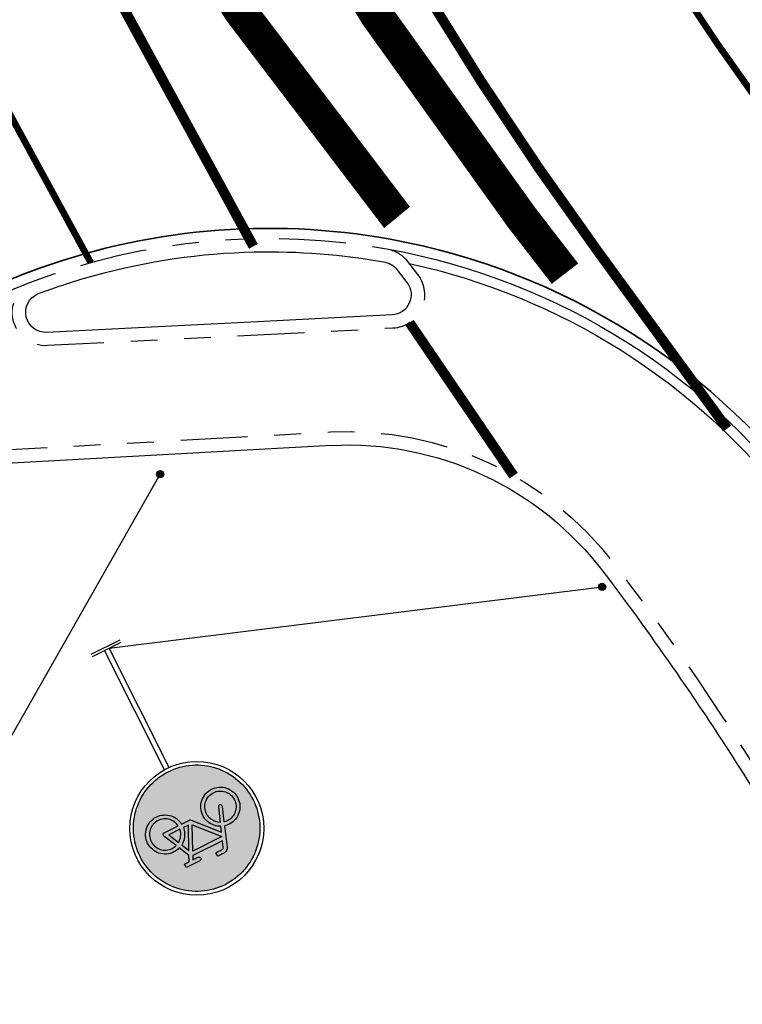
# Model space of a CAD drawing. Header units: metres. Extents: x 197458 to 198063, y 355297 to 355533.
# Tile 5 of 16: x 197535 to 197545, y 355333 to 355347. Entities that reach past the tile are written whole.
import ezdxf

# ---------------------------------------------------------------- set-up
doc = ezdxf.new("R2010")
doc.units = ezdxf.units.M
for name, pattern in [('5050strp', [1, 0.5, -0.5]), ('VH-TROTTOIRBAND_130-150', [15, 5, -2, 2, -2, 2, -2]), ('VW-1-1_STREEP', [2, 1, -1])]:
    doc.linetypes.add(name, pattern=pattern)
for name, color, linetype, lineweight in [('N-WE-VH-GOOT_TEGEL-G', 170, 'Continuous', 35), ('N-WE-VW-MARKERING-DWARS_BLOK_5050-G', 255, '5050strp', 35), ('N-WE-VW-MARKERING_DWARS_DRIEHOEK_5050-G', 255, 'VW-HAAIETAND50-L-N', 35), ('N-WE-VW-MARKERING_LANGS_STREEP_0.5_0.5-G', 255, 'VW-1-1_STREEP', 13), ('N-WE-VW-MARKERING_LANGS_STREEP_11-G', 255, 'VW-1-1_STREEP', 13)]:
    doc.layers.add(name, color=color, linetype=linetype, lineweight=lineweight)
for name, color, linetype in [('N-WE-VH-KANTOPSLUITING_STREKLAAG-G', 7, 'Continuous'), ('N-XX-VH-KANTOPSLUITING_TROTTOIRBAND_180_200_250-G', 7, 'Continuous'), ('N-XX-VH-KANTOPSLUITING_TROTTOIRBAND_INRITVERLOOPBAND-G', 10, 'Continuous'), ('N-XX-VH-KANTOPSLUITING_VOORKANTBAND-G', 7, 'VH-TROTTOIRBAND_130-150'), ('Z_WEG_Z_VERKEERSB', 7, 'Continuous')]:
    doc.layers.add(name, color=color, linetype=linetype)
doc.linetypes.add('VW-HAAIETAND50-L-N', pattern='A,0,-0.5,[150,NLCS.SHX,S=1,R=0,X=-0.625,Y=0],-0.5', length=1)

# ---------------------------------------------------------------- blocks, each defined once
blk = doc.blocks.new('G11')
h = blk.add_hatch(color=170)
h.paths.add_polyline_path([(1.9855, 0.0228), (1.9838, 0.046), (1.981, 0.0689), (1.9771, 0.0916), (1.9721, 0.114), (1.9659, 0.1363), (1.9586, 0.1583), (1.9502, 0.1801), (1.9407, 0.2015), (1.9303, 0.2222), (1.9189, 0.2423), (1.9066, 0.2618), (1.8933, 0.2806), (1.8791, 0.2988), (1.8639, 0.3164), (1.8478, 0.3333), (1.8309, 0.3494), (1.8133, 0.3646), (1.7951, 0.3788), (1.7763, 0.3921), (1.7568, 0.4044), (1.7367, 0.4158), (1.716, 0.4262), (1.6946, 0.4357), (1.6728, 0.4441), (1.6508, 0.4514), (1.6285, 0.4576), (1.6061, 0.4626), (1.5834, 0.4665), (1.5605, 0.4694), (1.5373, 0.471), (1.514, 0.4716), (1.4906, 0.471), (1.4675, 0.4694), (1.4446, 0.4665), (1.4219, 0.4626), (1.3994, 0.4576), (1.3772, 0.4514), (1.3551, 0.4441), (1.3333, 0.4357), (1.312, 0.4262), (1.2912, 0.4158), (1.2711, 0.4044), (1.2516, 0.3921), (1.2328, 0.3788), (1.2146, 0.3646), (1.197, 0.3494), (1.1801, 0.3333), (1.164, 0.3164), (1.1488, 0.2988), (1.1346, 0.2806), (1.1213, 0.2618), (1.109, 0.2423), (1.0976, 0.2222), (1.0872, 0.2015), (1.0778, 0.1801), (1.0694, 0.1583), (1.0621, 0.1363), (1.0559, 0.114), (1.0508, 0.0916), (1.0469, 0.0689), (1.0441, 0.046), (1.0424, 0.0228), (1.0418, -0.0005), (1.0424, -0.0239), (1.0441, -0.047), (1.0469, -0.0699), (1.0508, -0.0926), (1.0559, -0.1151), (1.0621, -0.1373), (1.0694, -0.1594), (1.0778, -0.1812), (1.0872, -0.2025), (1.0976, -0.2233), (1.109, -0.2434), (1.1213, -0.2629), (1.1346, -0.2817), (1.1488, -0.2999), (1.164, -0.3174), (1.1801, -0.3344), (1.197, -0.3505), (1.2146, -0.3657), (1.2328, -0.3799), (1.2516, -0.3932), (1.2711, -0.4055), (1.2912, -0.4169), (1.312, -0.4273), (1.3333, -0.4367), (1.3551, -0.4451), (1.3772, -0.4524), (1.3994, -0.4586), (1.4219, -0.4637), (1.4446, -0.4676), (1.4675, -0.4704), (1.4906, -0.4721), (1.514, -0.4727), (1.5373, -0.4721), (1.5605, -0.4704), (1.5834, -0.4676), (1.6061, -0.4637), (1.6285, -0.4586), (1.6508, -0.4524), (1.6728, -0.4451), (1.6946, -0.4367), (1.716, -0.4273), (1.7367, -0.4169), (1.7568, -0.4055), (1.7763, -0.3932), (1.7951, -0.3799), (1.8133, -0.3657), (1.8309, -0.3505), (1.8478, -0.3344), (1.8639, -0.3174), (1.8791, -0.2999), (1.8933, -0.2817), (1.9066, -0.2629), (1.9189, -0.2434), (1.9303, -0.2233), (1.9407, -0.2025), (1.9502, -0.1812), (1.9586, -0.1594), (1.9659, -0.1373), (1.9721, -0.1151), (1.9771, -0.0926), (1.981, -0.0699), (1.9838, -0.047), (1.9855, -0.0239), (1.9861, -0.0005)])
h.paths.add_polyline_path([(1.3376, 0.1376), (1.3291, 0.1491), (1.3217, 0.1614), (1.3156, 0.1744), (1.3107, 0.188), (1.3072, 0.2018), (1.3051, 0.2159), (1.3044, 0.2303), (1.3051, 0.2446), (1.3072, 0.2587), (1.3107, 0.2725), (1.3156, 0.2861), (1.3217, 0.2991), (1.3291, 0.3114), (1.3376, 0.3228), (1.3472, 0.3334), (1.3578, 0.3431), (1.3693, 0.3516), (1.3815, 0.3589), (1.3945, 0.3651), (1.4081, 0.37), (1.4219, 0.3735), (1.436, 0.3756), (1.4504, 0.3763), (1.4647, 0.3756), (1.4788, 0.3735), (1.4926, 0.37), (1.5062, 0.3651), (1.5193, 0.3589), (1.5315, 0.3516), (1.5429, 0.3431), (1.5535, 0.3334), (1.5632, 0.3228), (1.5717, 0.3114), (1.579, 0.2991), (1.5852, 0.2861), (1.5901, 0.2725), (1.5936, 0.2587), (1.5957, 0.2446), (1.5964, 0.2303), (1.5953, 0.212), (1.5919, 0.1941), (1.7433, 0.1392), (1.7509, 0.1355), (1.7576, 0.1304), (1.7633, 0.124), (1.7678, 0.1165), (1.7707, 0.1093), (1.7716, 0.1037), (1.7716, 0.1017), (1.7716, 0.0983), (1.7716, 0.0934), (1.7716, 0.087), (1.7716, 0.079), (1.7716, 0.0696), (1.7716, 0.0587), (1.7716, 0.0463), (1.7424, 0.0463), (1.7424, 0.0587), (1.7424, 0.0694), (1.7424, 0.0786), (1.7424, 0.0861), (1.7424, 0.0921), (1.7424, 0.0965), (1.7424, 0.0992), (1.7424, 0.1004), (1.7412, 0.1044), (1.7378, 0.1089), (1.7331, 0.112), (1.6842, 0.1296), (1.6842, -0.1176), (1.7131, -0.1316), (1.7131, -0.0877), (1.7143, -0.082), (1.7174, -0.0773), (1.7222, -0.0741), (1.7279, -0.0731), (1.7334, -0.0741), (1.7382, -0.0773), (1.7413, -0.082), (1.7424, -0.0877), (1.7424, -0.2009), (1.7131, -0.2009), (1.7131, -0.1638), (1.6695, -0.1429), (1.5877, -0.1824), (1.5915, -0.1944), (1.5942, -0.2067), (1.5958, -0.2192), (1.5964, -0.2319), (1.5957, -0.2464), (1.5936, -0.2606), (1.5901, -0.2745), (1.5852, -0.2881), (1.579, -0.3011), (1.5717, -0.3133), (1.5632, -0.3247), (1.5535, -0.3354), (1.5429, -0.345), (1.5315, -0.3535), (1.5193, -0.3608), (1.5062, -0.3669), (1.4926, -0.3717), (1.4788, -0.3752), (1.4647, -0.3772), (1.4504, -0.3779), (1.436, -0.3772), (1.4219, -0.3752), (1.4081, -0.3717), (1.3945, -0.3669), (1.3815, -0.3608), (1.3693, -0.3535), (1.3578, -0.345), (1.3472, -0.3354), (1.3376, -0.3247), (1.3291, -0.3133), (1.3217, -0.3011), (1.3156, -0.2881), (1.3107, -0.2745), (1.3072, -0.2606), (1.3051, -0.2465), (1.3044, -0.2321), (1.3051, -0.2177), (1.3072, -0.2036), (1.3107, -0.1898), (1.3156, -0.1762), (1.3217, -0.1633), (1.3291, -0.151), (1.3376, -0.1396), (1.3472, -0.1289), (1.3578, -0.1192), (1.3693, -0.1107), (1.3815, -0.1034), (1.3945, -0.0973), (1.4046, -0.0935), (1.4148, -0.0905), (1.4252, -0.0883), (1.4357, -0.0868), (1.4357, -0.0208), (1.4361, -0.0179), (1.4372, -0.0152), (1.4408, -0.0107), (1.6236, 0.1517), (1.582, 0.167), (1.5762, 0.1561), (1.5696, 0.1458), (1.5621, 0.1361), (1.5537, 0.127), (1.543, 0.1173), (1.5315, 0.1087), (1.5193, 0.1014), (1.5062, 0.0953), (1.4926, 0.0905), (1.4788, 0.087), (1.4647, 0.085), (1.4504, 0.0843), (1.436, 0.085), (1.4219, 0.087), (1.4081, 0.0905), (1.3945, 0.0953), (1.3815, 0.1014), (1.3693, 0.1087), (1.3578, 0.1172), (1.3472, 0.1269)], flags=16)
h.paths.add_polyline_path([(1.3599, 0.1561), (1.3532, 0.1653), (1.3473, 0.1751), (1.3425, 0.1855), (1.3386, 0.1964), (1.3358, 0.2074), (1.3342, 0.2187), (1.3336, 0.2303), (1.3342, 0.2418), (1.3358, 0.2531), (1.3386, 0.2642), (1.3425, 0.2751), (1.3473, 0.2855), (1.3532, 0.2953), (1.3599, 0.3044), (1.3677, 0.313), (1.3762, 0.3207), (1.3854, 0.3275), (1.3951, 0.3333), (1.4056, 0.3382), (1.4164, 0.342), (1.4275, 0.3448), (1.4388, 0.3465), (1.4504, 0.347), (1.4619, 0.3465), (1.4732, 0.3448), (1.4843, 0.342), (1.4951, 0.3382), (1.5056, 0.3333), (1.5153, 0.3275), (1.5245, 0.3207), (1.5329, 0.313), (1.5406, 0.3044), (1.5474, 0.2953), (1.5532, 0.2855), (1.5582, 0.2751), (1.5621, 0.2642), (1.5649, 0.2531), (1.5666, 0.2418), (1.5671, 0.2303), (1.5664, 0.2172), (1.5644, 0.2043), (1.4555, 0.244), (1.4498, 0.2447), (1.4443, 0.2434), (1.4398, 0.2401), (1.4368, 0.2352), (1.4357, 0.2295), (1.4371, 0.224), (1.4405, 0.2194), (1.4453, 0.2166), (1.5543, 0.1768), (1.5447, 0.1614), (1.5328, 0.1476), (1.5244, 0.1398), (1.5153, 0.133), (1.5056, 0.1272), (1.4951, 0.1223), (1.4843, 0.1185), (1.4732, 0.1157), (1.4619, 0.1141), (1.4504, 0.1135), (1.4388, 0.1141), (1.4275, 0.1158), (1.4164, 0.1186), (1.4056, 0.1225), (1.3952, 0.1273), (1.3854, 0.1331), (1.3762, 0.1398), (1.3677, 0.1476)], flags=0)
h.paths.add_polyline_path([(1.3677, -0.1495), (1.3762, -0.1418), (1.3854, -0.135), (1.3952, -0.1291), (1.4056, -0.1241), (1.4206, -0.119), (1.4357, -0.1161), (1.4357, -0.2328), (1.4371, -0.2383), (1.4407, -0.2428), (1.4456, -0.2458), (1.4511, -0.2467), (1.4566, -0.2454), (1.5611, -0.1952), (1.5638, -0.2042), (1.5656, -0.2133), (1.5668, -0.2226), (1.5671, -0.2319), (1.5666, -0.2434), (1.5649, -0.2547), (1.5621, -0.2658), (1.5582, -0.2767), (1.5532, -0.2871), (1.5474, -0.2969), (1.5406, -0.3061), (1.5329, -0.3146), (1.5245, -0.3224), (1.5153, -0.3291), (1.5056, -0.335), (1.4951, -0.3399), (1.4843, -0.3437), (1.4732, -0.3465), (1.4619, -0.3481), (1.4504, -0.3487), (1.4388, -0.3481), (1.4275, -0.3465), (1.4164, -0.3438), (1.4056, -0.34), (1.3952, -0.3351), (1.3854, -0.3292), (1.3762, -0.3224), (1.3677, -0.3146), (1.3599, -0.3061), (1.3532, -0.2969), (1.3473, -0.2871), (1.3425, -0.2767), (1.3386, -0.2658), (1.3358, -0.2548), (1.3342, -0.2435), (1.3336, -0.2321), (1.3342, -0.2206), (1.3358, -0.2093), (1.3386, -0.1983), (1.3425, -0.1874), (1.3473, -0.177), (1.3532, -0.1672), (1.3599, -0.1581)], flags=0)
h.paths.add_polyline_path([(1.4653, -0.0447), (1.6358, -0.1268), (1.5749, -0.1558), (1.5651, -0.1417), (1.5537, -0.1286), (1.543, -0.119), (1.5315, -0.1106), (1.5192, -0.1034), (1.5062, -0.0973), (1.4963, -0.0935), (1.4861, -0.0905), (1.4758, -0.0883), (1.4653, -0.0868)], flags=0)
h.paths.add_polyline_path([(1.4767, -0.0178), (1.6546, 0.1404), (1.6546, -0.1035)], flags=0)
h.paths.add_polyline_path([(1.4653, -0.1161), (1.4804, -0.1191), (1.4952, -0.1241), (1.5056, -0.1291), (1.5153, -0.135), (1.5244, -0.1418), (1.5328, -0.1495), (1.5412, -0.1588), (1.5486, -0.1686), (1.4653, -0.2087)], flags=0)
h = blk.add_hatch(color=255)
h.paths.add_polyline_path([(1.6842, 0.1296), (1.7331, 0.112), (1.7378, 0.1089), (1.7412, 0.1044), (1.7424, 0.1004), (1.7424, 0.0992), (1.7424, 0.0965), (1.7424, 0.0921), (1.7424, 0.0861), (1.7424, 0.0786), (1.7424, 0.0694), (1.7424, 0.0587), (1.7424, 0.0463), (1.7716, 0.0463), (1.7716, 0.0587), (1.7716, 0.0696), (1.7716, 0.079), (1.7716, 0.087), (1.7716, 0.0934), (1.7716, 0.0983), (1.7716, 0.1017), (1.7716, 0.1037), (1.7707, 0.1093), (1.7678, 0.1165), (1.7633, 0.124), (1.7576, 0.1304), (1.7509, 0.1355), (1.7433, 0.1392), (1.5919, 0.1941), (1.5953, 0.212), (1.5964, 0.2303), (1.5957, 0.2446), (1.5936, 0.2587), (1.5901, 0.2725), (1.5852, 0.2861), (1.579, 0.2991), (1.5717, 0.3114), (1.5632, 0.3228), (1.5535, 0.3334), (1.5429, 0.3431), (1.5315, 0.3516), (1.5193, 0.3589), (1.5062, 0.3651), (1.4926, 0.37), (1.4788, 0.3735), (1.4647, 0.3756), (1.4504, 0.3763), (1.436, 0.3756), (1.4219, 0.3735), (1.4081, 0.37), (1.3945, 0.3651), (1.3815, 0.3589), (1.3693, 0.3516), (1.3578, 0.3431), (1.3472, 0.3334), (1.3376, 0.3228), (1.3291, 0.3114), (1.3217, 0.2991), (1.3156, 0.2861), (1.3107, 0.2725), (1.3072, 0.2587), (1.3051, 0.2446), (1.3044, 0.2303), (1.3051, 0.2159), (1.3072, 0.2018), (1.3107, 0.188), (1.3156, 0.1744), (1.3217, 0.1614), (1.3291, 0.1491), (1.3376, 0.1376), (1.3472, 0.1269), (1.3578, 0.1172), (1.3693, 0.1087), (1.3815, 0.1014), (1.3945, 0.0953), (1.4081, 0.0905), (1.4219, 0.087), (1.436, 0.085), (1.4504, 0.0843), (1.4647, 0.085), (1.4788, 0.087), (1.4926, 0.0905), (1.5062, 0.0953), (1.5193, 0.1014), (1.5315, 0.1087), (1.543, 0.1173), (1.5537, 0.127), (1.5621, 0.1361), (1.5696, 0.1458), (1.5762, 0.1561), (1.582, 0.167), (1.6236, 0.1517), (1.4408, -0.0107), (1.4372, -0.0152), (1.4361, -0.0179), (1.4357, -0.0208), (1.4357, -0.0868), (1.4252, -0.0883), (1.4148, -0.0905), (1.4046, -0.0935), (1.3945, -0.0973), (1.3815, -0.1034), (1.3693, -0.1107), (1.3578, -0.1192), (1.3472, -0.1289), (1.3376, -0.1396), (1.3291, -0.151), (1.3217, -0.1633), (1.3156, -0.1762), (1.3107, -0.1898), (1.3072, -0.2036), (1.3051, -0.2177), (1.3044, -0.2321), (1.3051, -0.2465), (1.3072, -0.2606), (1.3107, -0.2745), (1.3156, -0.2881), (1.3217, -0.3011), (1.3291, -0.3133), (1.3376, -0.3247), (1.3472, -0.3354), (1.3578, -0.345), (1.3693, -0.3535), (1.3815, -0.3608), (1.3945, -0.3669), (1.4081, -0.3717), (1.4219, -0.3752), (1.436, -0.3772), (1.4504, -0.3779), (1.4647, -0.3772), (1.4788, -0.3752), (1.4926, -0.3717), (1.5062, -0.3669), (1.5193, -0.3608), (1.5315, -0.3535), (1.5429, -0.345), (1.5535, -0.3354), (1.5632, -0.3247), (1.5717, -0.3133), (1.579, -0.3011), (1.5852, -0.2881), (1.5901, -0.2745), (1.5936, -0.2606), (1.5957, -0.2464), (1.5964, -0.2319), (1.5958, -0.2192), (1.5942, -0.2067), (1.5915, -0.1944), (1.5877, -0.1824), (1.6695, -0.1429), (1.7131, -0.1638), (1.7131, -0.2009), (1.7424, -0.2009), (1.7424, -0.0877), (1.7413, -0.082), (1.7382, -0.0773), (1.7334, -0.0741), (1.7279, -0.0731), (1.7222, -0.0741), (1.7174, -0.0773), (1.7143, -0.082), (1.7131, -0.0877), (1.7131, -0.1316), (1.6842, -0.1176)])
h.paths.add_polyline_path([(1.4653, -0.1161), (1.4804, -0.1191), (1.4952, -0.1241), (1.5056, -0.1291), (1.5153, -0.135), (1.5244, -0.1418), (1.5328, -0.1495), (1.5412, -0.1588), (1.5486, -0.1686), (1.4653, -0.2087)], flags=16)
h.paths.add_polyline_path([(1.4357, -0.1161), (1.4357, -0.2328), (1.4371, -0.2383), (1.4407, -0.2428), (1.4456, -0.2458), (1.4511, -0.2467), (1.4566, -0.2454), (1.5611, -0.1952), (1.5638, -0.2042), (1.5656, -0.2133), (1.5668, -0.2226), (1.5671, -0.2319), (1.5666, -0.2434), (1.5649, -0.2547), (1.5621, -0.2658), (1.5582, -0.2767), (1.5532, -0.2871), (1.5474, -0.2969), (1.5406, -0.3061), (1.5329, -0.3146), (1.5245, -0.3224), (1.5153, -0.3291), (1.5056, -0.335), (1.4951, -0.3399), (1.4843, -0.3437), (1.4732, -0.3465), (1.4619, -0.3481), (1.4504, -0.3487), (1.4388, -0.3481), (1.4275, -0.3465), (1.4164, -0.3438), (1.4056, -0.34), (1.3952, -0.3351), (1.3854, -0.3292), (1.3762, -0.3224), (1.3677, -0.3146), (1.3599, -0.3061), (1.3532, -0.2969), (1.3473, -0.2871), (1.3425, -0.2767), (1.3386, -0.2658), (1.3358, -0.2548), (1.3342, -0.2435), (1.3336, -0.2321), (1.3342, -0.2206), (1.3358, -0.2093), (1.3386, -0.1983), (1.3425, -0.1874), (1.3473, -0.177), (1.3532, -0.1672), (1.3599, -0.1581), (1.3677, -0.1495), (1.3762, -0.1418), (1.3854, -0.135), (1.3952, -0.1291), (1.4056, -0.1241), (1.4206, -0.119)], flags=16)
h.paths.add_polyline_path([(1.4653, -0.0868), (1.4653, -0.0447), (1.6358, -0.1268), (1.5749, -0.1558), (1.5651, -0.1417), (1.5537, -0.1286), (1.543, -0.119), (1.5315, -0.1106), (1.5192, -0.1034), (1.5062, -0.0973), (1.4963, -0.0935), (1.4861, -0.0905), (1.4758, -0.0883)], flags=16)
h.paths.add_polyline_path([(1.4767, -0.0178), (1.6546, 0.1404), (1.6546, -0.1035)], flags=16)
h.paths.add_polyline_path([(1.4504, 0.1135), (1.4388, 0.1141), (1.4275, 0.1158), (1.4164, 0.1186), (1.4056, 0.1225), (1.3952, 0.1273), (1.3854, 0.1331), (1.3762, 0.1398), (1.3677, 0.1476), (1.3599, 0.1561), (1.3532, 0.1653), (1.3473, 0.1751), (1.3425, 0.1855), (1.3386, 0.1964), (1.3358, 0.2074), (1.3342, 0.2187), (1.3336, 0.2303), (1.3342, 0.2418), (1.3358, 0.2531), (1.3386, 0.2642), (1.3425, 0.2751), (1.3473, 0.2855), (1.3532, 0.2953), (1.3599, 0.3044), (1.3677, 0.313), (1.3762, 0.3207), (1.3854, 0.3275), (1.3951, 0.3333), (1.4056, 0.3382), (1.4164, 0.342), (1.4275, 0.3448), (1.4388, 0.3465), (1.4504, 0.347), (1.4619, 0.3465), (1.4732, 0.3448), (1.4843, 0.342), (1.4951, 0.3382), (1.5056, 0.3333), (1.5153, 0.3275), (1.5245, 0.3207), (1.5329, 0.313), (1.5406, 0.3044), (1.5474, 0.2953), (1.5532, 0.2855), (1.5582, 0.2751), (1.5621, 0.2642), (1.5649, 0.2531), (1.5666, 0.2418), (1.5671, 0.2303), (1.5664, 0.2172), (1.5644, 0.2043), (1.4555, 0.244), (1.4498, 0.2447), (1.4443, 0.2434), (1.4398, 0.2401), (1.4368, 0.2352), (1.4357, 0.2295), (1.4371, 0.224), (1.4405, 0.2194), (1.4453, 0.2166), (1.5543, 0.1768), (1.5447, 0.1614), (1.5328, 0.1476), (1.5244, 0.1398), (1.5153, 0.133), (1.5056, 0.1272), (1.4951, 0.1223), (1.4843, 0.1185), (1.4732, 0.1157), (1.4619, 0.1141)], flags=16)
for p, q in [((0, -0.12), (0, 0.12)), ((0.02, -0.12), (0.02, 0.12)), ((1.016, 0.02), (0.02, 0.02)), ((1.016, -0.02), (0.02, -0.02))]:
    blk.add_line(p, q)
blk.add_lwpolyline([(1.514, -0.4727), (1.4906, -0.4721), (1.4675, -0.4704), (1.4446, -0.4676), (1.4219, -0.4637), (1.3994, -0.4586), (1.3772, -0.4524), (1.3551, -0.4451), (1.3333, -0.4367), (1.312, -0.4273), (1.2912, -0.4169), (1.2711, -0.4055), (1.2516, -0.3932), (1.2328, -0.3799), (1.2146, -0.3657), (1.197, -0.3505), (1.1801, -0.3344), (1.164, -0.3174), (1.1488, -0.2999), (1.1346, -0.2817), (1.1213, -0.2629), (1.109, -0.2434), (1.0976, -0.2233), (1.0872, -0.2025), (1.0778, -0.1812), (1.0694, -0.1594), (1.0621, -0.1373), (1.0559, -0.1151), (1.0508, -0.0926), (1.0469, -0.0699), (1.0441, -0.047), (1.0424, -0.0239), (1.0418, -0.0005), (1.0424, 0.0228), (1.0441, 0.046), (1.0469, 0.0689), (1.0508, 0.0916), (1.0559, 0.114), (1.0621, 0.1363), (1.0694, 0.1583), (1.0778, 0.1801), (1.0872, 0.2015), (1.0976, 0.2222), (1.109, 0.2423), (1.1213, 0.2618), (1.1346, 0.2806), (1.1488, 0.2988), (1.164, 0.3164), (1.1801, 0.3333), (1.197, 0.3494), (1.2146, 0.3646), (1.2328, 0.3788), (1.2516, 0.3921), (1.2711, 0.4044), (1.2912, 0.4158), (1.312, 0.4262), (1.3333, 0.4357), (1.3551, 0.4441), (1.3772, 0.4514), (1.3994, 0.4576), (1.4219, 0.4626), (1.4446, 0.4665), (1.4675, 0.4694), (1.4906, 0.471), (1.514, 0.4716), (1.5373, 0.471), (1.5605, 0.4694), (1.5834, 0.4665), (1.6061, 0.4626), (1.6285, 0.4576), (1.6508, 0.4514), (1.6728, 0.4441), (1.6946, 0.4357), (1.716, 0.4262), (1.7367, 0.4158), (1.7568, 0.4044), (1.7763, 0.3921), (1.7951, 0.3788), (1.8133, 0.3646), (1.8309, 0.3494), (1.8478, 0.3333), (1.8639, 0.3164), (1.8791, 0.2988), (1.8933, 0.2806), (1.9066, 0.2618), (1.9189, 0.2423), (1.9303, 0.2222), (1.9407, 0.2015), (1.9502, 0.1801), (1.9586, 0.1583), (1.9659, 0.1363), (1.9721, 0.114), (1.9771, 0.0916), (1.981, 0.0689), (1.9838, 0.046), (1.9855, 0.0228), (1.9861, -0.0005), (1.9855, -0.0239), (1.9838, -0.047), (1.981, -0.0699), (1.9771, -0.0926), (1.9721, -0.1151), (1.9659, -0.1373), (1.9586, -0.1594), (1.9502, -0.1812), (1.9407, -0.2025), (1.9303, -0.2233), (1.9189, -0.2434), (1.9066, -0.2629), (1.8933, -0.2817), (1.8791, -0.2999), (1.8639, -0.3174), (1.8478, -0.3344), (1.8309, -0.3505), (1.8133, -0.3657), (1.7951, -0.3799), (1.7763, -0.3932), (1.7568, -0.4055), (1.7367, -0.4169), (1.716, -0.4273), (1.6946, -0.4367), (1.6728, -0.4451), (1.6508, -0.4524), (1.6285, -0.4586), (1.6061, -0.4637), (1.5834, -0.4676), (1.5605, -0.4704), (1.5373, -0.4721), (1.514, -0.4727)], close=True)
at = {"color": 255}
for points in [[(1.4357, -0.0208), (1.4361, -0.0179), (1.4372, -0.0152), (1.4408, -0.0107), (1.6236, 0.1517), (1.582, 0.167), (1.5762, 0.1561), (1.5696, 0.1458), (1.5621, 0.1361), (1.5537, 0.127), (1.543, 0.1173), (1.5315, 0.1087), (1.5193, 0.1014), (1.5062, 0.0953), (1.4926, 0.0905), (1.4788, 0.087), (1.4647, 0.085), (1.4504, 0.0843), (1.436, 0.085), (1.4219, 0.087), (1.4081, 0.0905), (1.3945, 0.0953), (1.3815, 0.1014), (1.3693, 0.1087), (1.3578, 0.1172), (1.3472, 0.1269), (1.3376, 0.1376), (1.3291, 0.1491), (1.3217, 0.1614), (1.3156, 0.1744), (1.3107, 0.188), (1.3072, 0.2018), (1.3051, 0.2159), (1.3044, 0.2303), (1.3051, 0.2446), (1.3072, 0.2587), (1.3107, 0.2725), (1.3156, 0.2861), (1.3217, 0.2991), (1.3291, 0.3114), (1.3376, 0.3228), (1.3472, 0.3334), (1.3578, 0.3431), (1.3693, 0.3516), (1.3815, 0.3589), (1.3945, 0.3651), (1.4081, 0.37), (1.4219, 0.3735), (1.436, 0.3756), (1.4504, 0.3763), (1.4647, 0.3756), (1.4788, 0.3735), (1.4926, 0.37), (1.5062, 0.3651), (1.5193, 0.3589), (1.5315, 0.3516), (1.5429, 0.3431), (1.5535, 0.3334), (1.5632, 0.3228), (1.5717, 0.3114), (1.579, 0.2991), (1.5852, 0.2861), (1.5901, 0.2725), (1.5936, 0.2587), (1.5957, 0.2446), (1.5964, 0.2303), (1.5953, 0.212), (1.5919, 0.1941), (1.7433, 0.1392), (1.7509, 0.1355), (1.7576, 0.1304), (1.7633, 0.124), (1.7678, 0.1165), (1.7707, 0.1093), (1.7716, 0.1037), (1.7716, 0.1017), (1.7716, 0.0983), (1.7716, 0.0934), (1.7716, 0.087), (1.7716, 0.079), (1.7716, 0.0696), (1.7716, 0.0587), (1.7716, 0.0463), (1.7424, 0.0463), (1.7424, 0.0587), (1.7424, 0.0694), (1.7424, 0.0786), (1.7424, 0.0861), (1.7424, 0.0921), (1.7424, 0.0965), (1.7424, 0.0992), (1.7424, 0.1004), (1.7412, 0.1044), (1.7378, 0.1089), (1.7331, 0.112), (1.6842, 0.1296), (1.6842, -0.1176), (1.7131, -0.1316), (1.7131, -0.0877), (1.7143, -0.082), (1.7174, -0.0773), (1.7222, -0.0741), (1.7279, -0.0731), (1.7334, -0.0741), (1.7382, -0.0773), (1.7413, -0.082), (1.7424, -0.0877), (1.7424, -0.2009), (1.7131, -0.2009), (1.7131, -0.1638), (1.6695, -0.1429), (1.5877, -0.1824), (1.5915, -0.1944), (1.5942, -0.2067), (1.5958, -0.2192), (1.5964, -0.2319), (1.5957, -0.2464), (1.5936, -0.2606), (1.5901, -0.2745), (1.5852, -0.2881), (1.579, -0.3011), (1.5717, -0.3133), (1.5632, -0.3247), (1.5535, -0.3354), (1.5429, -0.345), (1.5315, -0.3535), (1.5193, -0.3608), (1.5062, -0.3669), (1.4926, -0.3717), (1.4788, -0.3752), (1.4647, -0.3772), (1.4504, -0.3779), (1.436, -0.3772), (1.4219, -0.3752), (1.4081, -0.3717), (1.3945, -0.3669), (1.3815, -0.3608), (1.3693, -0.3535), (1.3578, -0.345), (1.3472, -0.3354), (1.3376, -0.3247), (1.3291, -0.3133), (1.3217, -0.3011), (1.3156, -0.2881), (1.3107, -0.2745), (1.3072, -0.2606), (1.3051, -0.2465), (1.3044, -0.2321), (1.3051, -0.2177), (1.3072, -0.2036), (1.3107, -0.1898), (1.3156, -0.1762), (1.3217, -0.1633), (1.3291, -0.151), (1.3376, -0.1396), (1.3472, -0.1289), (1.3578, -0.1192), (1.3693, -0.1107), (1.3815, -0.1034), (1.3945, -0.0973), (1.4046, -0.0935), (1.4148, -0.0905), (1.4252, -0.0883), (1.4357, -0.0868), (1.4357, -0.0208)], [(1.5543, 0.1768), (1.5447, 0.1614), (1.5328, 0.1476), (1.5244, 0.1398), (1.5153, 0.133), (1.5056, 0.1272), (1.4951, 0.1223), (1.4843, 0.1185), (1.4732, 0.1157), (1.4619, 0.1141), (1.4504, 0.1135), (1.4388, 0.1141), (1.4275, 0.1158), (1.4164, 0.1186), (1.4056, 0.1225), (1.3952, 0.1273), (1.3854, 0.1331), (1.3762, 0.1398), (1.3677, 0.1476), (1.3599, 0.1561), (1.3532, 0.1653), (1.3473, 0.1751), (1.3425, 0.1855), (1.3386, 0.1964), (1.3358, 0.2074), (1.3342, 0.2187), (1.3336, 0.2303), (1.3342, 0.2418), (1.3358, 0.2531), (1.3386, 0.2642), (1.3425, 0.2751), (1.3473, 0.2855), (1.3532, 0.2953), (1.3599, 0.3044), (1.3677, 0.313), (1.3762, 0.3207), (1.3854, 0.3275), (1.3951, 0.3333), (1.4056, 0.3382), (1.4164, 0.342), (1.4275, 0.3448), (1.4388, 0.3465), (1.4504, 0.347), (1.4619, 0.3465), (1.4732, 0.3448), (1.4843, 0.342), (1.4951, 0.3382), (1.5056, 0.3333), (1.5153, 0.3275), (1.5245, 0.3207), (1.5329, 0.313), (1.5406, 0.3044), (1.5474, 0.2953), (1.5532, 0.2855), (1.5582, 0.2751), (1.5621, 0.2642), (1.5649, 0.2531), (1.5666, 0.2418), (1.5671, 0.2303), (1.5664, 0.2172), (1.5644, 0.2043), (1.4555, 0.244), (1.4498, 0.2447), (1.4443, 0.2434), (1.4398, 0.2401), (1.4368, 0.2352), (1.4357, 0.2295), (1.4371, 0.224), (1.4405, 0.2194), (1.4453, 0.2166), (1.5543, 0.1768)], [(1.6546, -0.1035), (1.4767, -0.0178), (1.6546, 0.1404), (1.6546, -0.1035)], [(1.4653, -0.0868), (1.4758, -0.0883), (1.4861, -0.0905), (1.4963, -0.0935), (1.5062, -0.0973), (1.5192, -0.1034), (1.5315, -0.1106), (1.543, -0.119), (1.5537, -0.1286), (1.5651, -0.1417), (1.5749, -0.1558), (1.6358, -0.1268), (1.4653, -0.0447), (1.4653, -0.0868)], [(1.4357, -0.1161), (1.4206, -0.119), (1.4056, -0.1241), (1.3952, -0.1291), (1.3854, -0.135), (1.3762, -0.1418), (1.3677, -0.1495), (1.3599, -0.1581), (1.3532, -0.1672), (1.3473, -0.177), (1.3425, -0.1874), (1.3386, -0.1983), (1.3358, -0.2093), (1.3342, -0.2206), (1.3336, -0.2321), (1.3342, -0.2435), (1.3358, -0.2548), (1.3386, -0.2658), (1.3425, -0.2767), (1.3473, -0.2871), (1.3532, -0.2969), (1.3599, -0.3061), (1.3677, -0.3146), (1.3762, -0.3224), (1.3854, -0.3292), (1.3952, -0.3351), (1.4056, -0.34), (1.4164, -0.3438), (1.4275, -0.3465), (1.4388, -0.3481), (1.4504, -0.3487), (1.4619, -0.3481), (1.4732, -0.3465), (1.4843, -0.3437), (1.4951, -0.3399), (1.5056, -0.335), (1.5153, -0.3291), (1.5245, -0.3224), (1.5329, -0.3146), (1.5406, -0.3061), (1.5474, -0.2969), (1.5532, -0.2871), (1.5582, -0.2767), (1.5621, -0.2658), (1.5649, -0.2547), (1.5666, -0.2434), (1.5671, -0.2319), (1.5668, -0.2226), (1.5656, -0.2133), (1.5638, -0.2042), (1.5611, -0.1952), (1.4566, -0.2454), (1.4511, -0.2467), (1.4456, -0.2458), (1.4407, -0.2428), (1.4371, -0.2383), (1.4357, -0.2328), (1.4357, -0.1161)], [(1.4653, -0.2087), (1.5486, -0.1686), (1.5412, -0.1588), (1.5328, -0.1495), (1.5244, -0.1418), (1.5153, -0.135), (1.5056, -0.1291), (1.4952, -0.1241), (1.4804, -0.1191), (1.4653, -0.1161), (1.4653, -0.2087)]]:
    blk.add_lwpolyline(points, close=True, dxfattribs=at)
blk.add_circle((1.5156, 0), 0.5)

msp = doc.modelspace()

# ---------------------------------------------------------------- hatches: boundary and pattern name
at = {"layer": 'Z_WEG_Z_VERKEERSB'}
h = msp.add_hatch(color=256, dxfattribs=at)
h.dxf.hatch_style = 1
edge = h.paths.add_edge_path()
edge.add_arc((197536.693, 355340.552), 0.0538, 0, 360)
h = msp.add_hatch(color=256, dxfattribs=at)
h.dxf.hatch_style = 1
edge = h.paths.add_edge_path()
edge.add_arc((197543.295, 355338.868), 0.0538, 0, 360)

# ---------------------------------------------------------------- linework, layer by layer
at = {"flags": 128}
msp.add_lwpolyline([(197529.559, 355340.693), (197533.54, 355342.858, -0.034281), (197534.785, 355343.429)], format="xyb", dxfattribs=at)
at = {"layer": 'N-WE-VH-GOOT_TEGEL-G', "ltscale": 0.2, "flags": 128}
msp.add_lwpolyline([(197504.397, 355327.181), (197513.064, 355331.894), (197529.398, 355340.777), (197533.468, 355342.99, -0.034206), (197534.729, 355343.568, -0.136079), (197540.131, 355344.06, -0.1948), (197546.569, 355339.984, -0.019426), (197548.585, 355336.925), (197552.989, 355329.64, 0.024531), (197555.72, 355325.586), (197560.133, 355319.683, -0.031452), (197563.582, 355314.407), (197564.743, 355312.362)], format="xyb", dxfattribs=at)
at = {"layer": 'N-WE-VH-KANTOPSLUITING_STREKLAAG-G', "flags": 128}
for points in [[(197540.102, 355343.913, -0.194875), (197546.447, 355339.896, -0.194875)], [(197540.414, 355343.698, -0.176259), (197546.108, 355340.101, -0.176259)]]:
    msp.add_lwpolyline(points, format="xyb", dxfattribs=at)
at = {"layer": 'N-WE-VW-MARKERING-DWARS_BLOK_5050-G', "const_width": 0.5, "flags": 128}
for points in [[(197534.848, 355357.313, 0.074106), (197542.089, 355344.39), (197542.74, 355343.546)], [(197540.232, 355344.386, -0.05822), (197533.977, 355354.091)]]:
    msp.add_lwpolyline(points, format="xyb", dxfattribs=at)
at = {"layer": 'N-WE-VW-MARKERING_DWARS_DRIEHOEK_5050-G', "const_width": 0.15, "flags": 128}
msp.add_lwpolyline([(197539.118, 355350.295), (197540.67, 355347.726, 0.02182), (197543.245, 355343.86), (197545.163, 355341.233)], format="xyb", dxfattribs=at)
for points in [[(197535.506, 355348.688), (197538.086, 355343.954)], [(197540.419, 355342.814), (197541.973, 355340.529)]]:
    msp.add_lwpolyline(points, dxfattribs=at)
at = {"layer": 'N-WE-VW-MARKERING_LANGS_STREEP_0.5_0.5-G', "ltscale": 0.5, "const_width": 0.1}
msp.add_lwpolyline([(197535.655, 355343.713), (197531.667, 355351.031)], dxfattribs=at)
at = {"layer": 'N-WE-VW-MARKERING_LANGS_STREEP_11-G', "const_width": 0.1, "flags": 128}
msp.add_lwpolyline([(197551.024, 355338.4, 0.021801), (197548.608, 355342.027), (197545.869, 355345.777, -0.02182), (197543.452, 355349.408), (197541.665, 355352.362, -0.009737), (197540.691, 355354.048, -0.033432), (197537.858, 355360.097, 0.029567), (197535.394, 355365.467)], format="xyb", dxfattribs=at)
at = {"layer": 'N-XX-VH-KANTOPSLUITING_TROTTOIRBAND_180_200_250-G', "flags": 128}
for points in [[(197538.096, 355343.871, -0.050429), (197540.061, 355343.717, -0.172339), (197540.23, 355343.608), (197540.38, 355343.413, -0.605035), (197540.158, 355342.931), (197538.148, 355342.829)], [(197535.77, 355342.709), (197534.999, 355342.67, -0.829096), (197534.861, 355343.243, -0.023295), (197535.729, 355343.525)], [(197539.25, 355340.982, -0.248249), (197543.319, 355339.085, -0.010618), (197544.415, 355337.572, -0.010618)]]:
    msp.add_lwpolyline(points, format="xyb", dxfattribs=at)
msp.add_lwpolyline([(197529.526, 355340.448), (197539.251, 355340.983)], dxfattribs=at)
at = {"layer": 'N-XX-VH-KANTOPSLUITING_TROTTOIRBAND_INRITVERLOOPBAND-G'}
for points in [[(197535.729, 355343.525, -0.061242), (197538.096, 355343.871)], [(197544.415, 355337.572, -0.015544), (197545.901, 355335.276, -0.015544)]]:
    msp.add_lwpolyline(points, format="xyb", dxfattribs=at)
msp.add_lwpolyline([(197538.148, 355342.829), (197535.77, 355342.709)], dxfattribs=at)
at = {"layer": 'N-XX-VH-KANTOPSLUITING_VOORKANTBAND-G', "ltscale": 0.2, "flags": 128}
msp.add_lwpolyline([(197540.102, 355343.913, -0.175397), (197540.389, 355343.73), (197540.538, 355343.535, -0.605035), (197540.168, 355342.731), (197535.009, 355342.471, -0.835051), (197534.785, 355343.429, -0.135923)], format="xyb", close=True, dxfattribs=at)
msp.add_lwpolyline([(197504.469, 355327.049), (197513.136, 355331.763), (197529.47, 355340.645), (197539.24, 355341.182, -0.248249), (197543.478, 355339.206, -0.034736), (197546.569, 355334.503), (197559.431, 355312.191), (197561.402, 355308.771)], format="xyb", dxfattribs=at)
at = {"layer": 'Z_WEG_Z_VERKEERSB'}
for points in [[(197533.998, 355335.818), (197536.693, 355340.552)], [(197535.933, 355337.952), (197543.295, 355338.868)]]:
    msp.add_lwpolyline(points, dxfattribs=at)
for centre in [(197536.693, 355340.552), (197543.295, 355338.868)]:
    msp.add_circle(centre, 0.0538, dxfattribs=at)

# ---------------------------------------------------------------- block references
at = {"layer": 'Z_WEG_Z_VERKEERSB', "xscale": 2, "yscale": 2, "zscale": 2, "rotation": 296.6827841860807}
msp.add_blockref('G11', (197535.879, 355337.97), dxfattribs=at)

doc.saveas('drawing.dxf')
